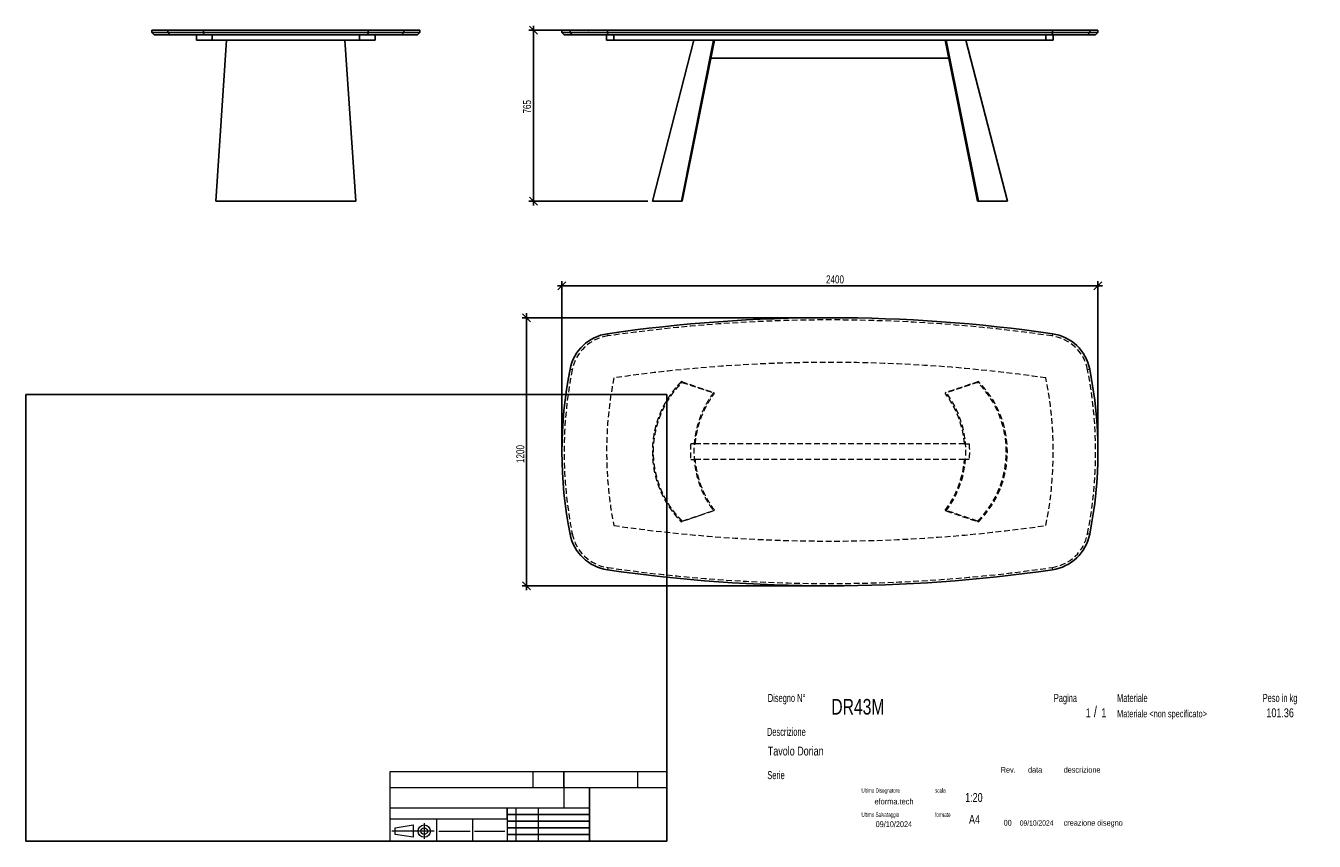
# Model space of a CAD drawing. Header units: millimetres. Extents: x 2 to 291, y 2 to 185.
import ezdxf

# ---------------------------------------------------------------- set-up
doc = ezdxf.new("R2010")
doc.units = ezdxf.units.MM
doc.header["$PDSIZE"] = -1
doc.linetypes.add('HIDDEN', pattern=[1.905, 1.27, -0.635])
doc.layers.add('FORMAT', color=7, linetype='Continuous')
doc.styles.add('SLDTEXTSTYLE0', font='TXT', dxfattribs={"width": 0.605})
doc.styles.add('SLDTEXTSTYLE1', font='TXT', dxfattribs={"width": 0.75})
doc.dimstyles.new('SLDDIMSTYLE0', dxfattribs={"dimtxt": 1.8, "dimasz": 1.8, "dimexe": 0, "dimexo": 0.0625, "dimgap": 0.45, "dimtad": 1, "dimlfac": 20, "dimrnd": 1e-09, "dimzin": 12, "dimdsep": 46, "dimtxsty": 'SLDTEXTSTYLE1', "dimblk1": 'OBLIQUE', "dimblk2": 'OBLIQUE', "dimsah": 1, "dimcen": 0.09, "dimadec": 0, "dimazin": 3, "dimtfac": 1, "dimtmove": 0, "dimatfit": 0, "dimldrblk": 'OBLIQUE', "dimfxl": 0, "dimfrac": 2, "dimtolj": 1, "dimtzin": 12, "dimarcsym": 0})

# ---------------------------------------------------------------- blocks, each defined once
blk = doc.blocks.new('_Oblique')
at = {"color": 0, "linetype": 'ByBlock', "lineweight": -2}
blk.add_line((-0.5, -0.5), (0.5, 0.5), dxfattribs=at)
blk = doc.blocks.new('_D')
at = {"layer": 'FORMAT', "color": 7}
for p, q in [((116.16, 184.02), (116.16, 185.02)), ((127.5, 184.02), (115.16, 184.02)), ((116.16, 184.02), (116.16, 145.77)), ((141.8, 145.77), (115.16, 145.77)), ((116.16, 145.77), (116.16, 144.77))]:
    blk.add_line(p, q, dxfattribs=at)
at = {"layer": 'FORMAT', "color": 7, "xscale": 1.8, "yscale": 1.8}
for p, rotation in [((116.16, 184.02), 270.0000000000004), ((116.16, 145.77), 90.0000000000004)]:
    blk.add_blockref('_Oblique', p, dxfattribs=dict(at, rotation=rotation))
at = {"layer": 'FORMAT', "color": 7, "insert": (113.84, 165.38), "char_height": 1.8, "attachment_point": 1, "rotation": 90, "style": 'SLDTEXTSTYLE1'}
blk.add_mtext('765', dxfattribs=at)
blk = doc.blocks.new('_D_1')
at = {"layer": 'FORMAT', "color": 7}
for p, q in [((122.55, 90.68), (122.55, 127.83)), ((242.55, 90.68), (242.55, 127.83)), ((122.55, 126.83), (121.55, 126.83)), ((122.55, 126.83), (242.55, 126.83)), ((242.55, 126.83), (243.55, 126.83))]:
    blk.add_line(p, q, dxfattribs=at)
at = {"layer": 'FORMAT', "color": 7, "xscale": 1.8, "yscale": 1.8}
blk.add_blockref('_Oblique', (122.55, 126.83, 16.88), dxfattribs=at)
at = {"layer": 'FORMAT', "color": 7, "xscale": 1.8, "yscale": 1.8, "rotation": 180.0000000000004}
blk.add_blockref('_Oblique', (242.55, 126.83, 16.88), dxfattribs=at)
at = {"layer": 'FORMAT', "color": 7, "insert": (181.68, 129.16), "char_height": 1.8, "attachment_point": 1, "style": 'SLDTEXTSTYLE1'}
blk.add_mtext('2400', dxfattribs=at)
blk = doc.blocks.new('_D_2')
at = {"layer": 'FORMAT', "color": 7}
for p, q in [((181.55, 119.68), (113.64, 119.68)), ((114.64, 119.68), (114.64, 120.68)), ((114.64, 119.68), (114.64, 59.68)), ((181.55, 59.68), (113.64, 59.68)), ((114.64, 59.68), (114.64, 58.68))]:
    blk.add_line(p, q, dxfattribs=at)
at = {"layer": 'FORMAT', "color": 7, "xscale": 1.8, "yscale": 1.8}
for p, rotation in [((114.64, 119.68, 16.88), 270.0000000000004), ((114.64, 59.68, 16.88), 90.0000000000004)]:
    blk.add_blockref('_Oblique', p, dxfattribs=dict(at, rotation=rotation))
at = {"layer": 'FORMAT', "color": 7, "insert": (112.32, 87.16), "char_height": 1.8, "attachment_point": 1, "rotation": 90, "style": 'SLDTEXTSTYLE1'}
blk.add_mtext('1200', dxfattribs=at)

msp = doc.modelspace()

# ---------------------------------------------------------------- linework, layer by layer
at = {"color": 7, "linetype": 'Continuous', "lineweight": 25}
for p, q in [((30.72206, 184.02304), (30.72206, 183.52304)), ((30.72206, 184.02304), (34.31023, 184.02304)), ((30.72206, 183.52304), (31.22206, 183.02304)), ((30.72206, 183.52304), (34.31023, 183.52304)), ((34.80506, 183.02304), (31.22206, 183.02304)), ((34.31023, 184.02304), (34.31023, 183.52304)), ((34.31023, 184.02304), (42.25829, 184.02304)), ((34.31023, 183.52304), (42.25829, 183.52304)), ((34.80506, 183.02304), (34.31023, 183.52304)), ((42.35572, 183.02304), (34.80506, 183.02304)), ((40.72206, 183.02304), (40.72206, 181.77304)), ((44.20697, 181.77304), (40.72206, 181.77304)), ((42.25829, 184.02304), (42.25829, 183.52304)), ((42.25829, 184.02304), (79.18583, 184.02304)), ((42.25829, 183.52304), (79.18583, 183.52304)), ((42.25829, 183.52304), (42.35572, 183.02304)), ((79.0884, 183.02304), (42.35572, 183.02304)), ((44.20697, 181.77304), (44.20697, 183.02304)), ((77.23715, 181.77304), (44.20697, 181.77304)), ((47.47206, 181.77304), (45.02206, 145.77304)), ((76.42206, 145.77304), (73.97206, 181.77304)), ((77.23715, 181.77304), (77.23715, 183.02304)), ((80.72206, 181.77304), (77.23715, 181.77304)), ((79.18583, 183.52304), (79.0884, 183.02304)), ((86.63906, 183.02304), (79.0884, 183.02304)), ((79.18583, 184.02304), (79.18583, 183.52304)), ((79.18583, 184.02304), (87.13389, 184.02304)), ((79.18583, 183.52304), (87.13389, 183.52304)), ((80.72206, 181.77304), (80.72206, 183.02304)), ((87.13389, 183.52304), (86.63906, 183.02304)), ((90.22206, 183.02304), (86.63906, 183.02304)), ((87.13389, 184.02304), (87.13389, 183.52304)), ((87.13389, 184.02304), (90.72206, 184.02304)), ((87.13389, 183.52304), (90.72206, 183.52304)), ((90.22206, 183.02304), (90.72206, 183.52304)), ((90.72206, 183.52304), (90.72206, 184.02304)), ((122.54603, 184.02304), (122.54603, 183.52304)), ((122.54603, 184.02304), (124.36244, 184.02304)), ((122.54603, 183.52304), (123.04603, 183.02304)), ((122.54603, 183.52304), (124.36244, 183.52304)), ((124.85285, 183.02304), (123.04603, 183.02304)), ((124.36244, 184.02304), (124.36244, 183.52304)), ((124.36244, 184.02304), (132.73739, 184.02304)), ((124.36244, 183.52304), (132.73739, 183.52304)), ((124.85285, 183.02304), (124.36244, 183.52304)), ((132.80906, 183.02304), (124.85285, 183.02304)), ((132.54603, 183.02304), (132.54603, 181.77304)), ((134.17073, 181.77304), (132.54603, 181.77304)), ((132.73739, 184.02304), (132.73739, 183.52304)), ((132.73739, 184.02304), (232.35466, 184.02304)), ((132.73739, 183.52304), (232.35466, 183.52304)), ((132.80906, 183.02304), (132.73739, 183.52304)), ((232.28299, 183.02304), (132.80906, 183.02304)), ((134.17073, 181.77304), (134.17073, 183.02304)), ((230.92132, 181.77304), (134.17073, 181.77304)), ((152.09603, 181.77304), (142.79603, 145.77304)), ((156.52103, 181.77304), (149.29603, 145.77304)), ((149.47286, 145.77304), (156.72086, 181.77304)), ((215.61919, 145.77304), (208.3712, 181.77304)), ((208.57103, 181.77304), (215.79603, 145.77304)), ((222.29603, 145.77304), (212.99603, 181.77304)), ((230.92132, 181.77304), (230.92132, 183.02304)), ((232.54603, 181.77304), (230.92132, 181.77304)), ((232.28299, 183.02304), (232.35466, 183.52304)), ((240.2392, 183.02304), (232.28299, 183.02304)), ((232.35466, 184.02304), (232.35466, 183.52304)), ((232.35466, 184.02304), (240.72961, 184.02304)), ((232.35466, 183.52304), (240.72961, 183.52304)), ((232.54603, 181.77304), (232.54603, 183.02304)), ((240.72961, 183.52304), (240.2392, 183.02304)), ((242.04603, 183.02304), (240.2392, 183.02304)), ((240.72961, 184.02304), (240.72961, 183.52304)), ((240.72961, 184.02304), (242.54603, 184.02304)), ((240.72961, 183.52304), (242.54603, 183.52304)), ((242.04603, 183.02304), (242.54603, 183.52304)), ((242.54603, 183.52304), (242.54603, 184.02304)), ((209.17653, 177.77304), (155.91552, 177.77304)), ((45.02206, 145.77304), (76.42206, 145.77304)), ((149.47286, 145.77304), (149.29603, 145.77304)), ((215.61919, 145.77304), (215.79603, 145.77304)), ((215.79603, 145.77304), (222.29603, 145.77304))]:
    msp.add_line(p, q, dxfattribs=at)
at = {"color": 7, "linetype": 'HIDDEN', "lineweight": 18}
for p, q in [((132.73739, 116.09216), (132.80906, 115.59732)), ((232.35466, 116.09216), (232.28299, 115.59732)), ((124.85285, 108.04666), (124.36244, 108.1441)), ((240.72961, 108.1441), (240.2392, 108.04666)), ((149.29603, 105.38032), (156.52103, 102.93032)), ((149.29603, 105.38032), (149.47286, 105.20361)), ((149.47286, 105.20361), (156.72086, 102.7801)), ((215.61919, 105.20361), (208.3712, 102.7801)), ((215.79603, 105.38032), (208.57103, 102.93032)), ((215.79603, 105.38032), (215.61919, 105.20361)), ((156.52103, 102.93032), (156.72086, 102.7801)), ((208.57103, 102.93032), (208.3712, 102.7801)), ((152.41638, 91.43032), (151.38337, 91.43032)), ((212.67567, 91.43032), (152.41638, 91.43032)), ((212.67567, 91.43032), (213.70868, 91.43032)), ((151.38337, 87.93032), (152.41638, 87.93032)), ((212.67567, 87.93032), (152.41638, 87.93032)), ((213.70868, 87.93032), (212.67567, 87.93032)), ((156.52103, 76.43032), (149.29603, 73.98032)), ((149.47286, 74.15704), (156.72086, 76.58055)), ((156.72086, 76.58055), (156.52103, 76.43032)), ((208.3712, 76.58055), (208.57103, 76.43032)), ((215.61919, 74.15704), (208.3712, 76.58055)), ((208.57103, 76.43032), (215.79603, 73.98032)), ((149.47286, 74.15704), (149.29603, 73.98032)), ((215.61919, 74.15704), (215.79603, 73.98032)), ((124.85285, 71.31398), (124.36244, 71.21655)), ((240.72961, 71.21655), (240.2392, 71.31398)), ((132.80906, 63.76333), (132.73739, 63.26849)), ((232.28299, 63.76333), (232.35466, 63.26849))]:
    msp.add_line(p, q, dxfattribs=at)
at = {"color": 7, "linetype": 'Continuous', "lineweight": 25}
for centre, radius, start, end in [((182.54603, -227.81968), 347.5, 81.7591717, 98.2408283), ((134.17073, 106.19541), 10, 98.2408283, 168.762968), ((230.92132, 106.19541), 10, 11.237032, 81.7591717), ((217.29603, 89.68032), 94.75, 168.762968, 191.237032), ((147.79603, 89.68032), 94.75, 348.762968, 11.237032), ((134.17073, 73.16523), 10, 191.237032, 261.7591717), ((230.92132, 73.16523), 10, 278.2408283, 348.762968), ((182.54603, 407.18032), 347.5, 261.7591717, 278.2408283)]:
    msp.add_arc(centre, radius, start, end, dxfattribs=at)
at = {"color": 7, "linetype": 'HIDDEN', "lineweight": 18}
for centre, radius, start, end in [((182.54603, -227.81968), 347, 81.7591717, 98.2408283), ((134.17073, 106.19541), 9.5, 98.2408283, 168.762968), ((230.92132, 106.19541), 9.5, 11.237032, 81.7591717), ((182.54603, -227.81968), 337.5, 81.7591717, 98.2408283), ((217.29603, 89.68032), 94.25, 168.762968, 191.237032), ((147.79603, 89.68032), 94.25, 348.762968, 11.237032), ((217.29603, 89.68032), 84.75, 168.762968, 191.237032), ((200.08526, 89.68032), 21.96077, 315.0196439, 44.9803561), ((200.08526, 89.68032), 22.21077, 315.0196439, 44.9803561), ((147.79603, 89.68032), 84.75, 348.762968, 11.237032), ((190.94596, 89.68032), 21.80007, 4.6043711, 36.9347485), ((190.94596, 89.68032), 22.05007, 323.0652515, 36.9347485), ((190.94596, 89.68032), 21.80007, 323.0652515, 355.3956288), ((182.54603, 407.18032), 337.5, 261.7591717, 278.2408283), ((134.17073, 73.16523), 9.5, 191.237032, 261.7591717), ((230.92132, 73.16523), 9.5, 278.2408283, 348.762968), ((182.54603, 407.18032), 347, 261.7591717, 278.2408283)]:
    msp.add_arc(centre, radius, start, end, dxfattribs=at)
at = {"color": 7, "linetype": 'Continuous', "lineweight": 25}
msp.add_open_spline([(142.79603, 145.77304), (142.79608, 145.77304), (142.79618, 145.77304), (142.79701, 145.77304), (142.79834, 145.77304), (142.80021, 145.77304), (142.80262, 145.77304), (142.80555, 145.77304), (142.80903, 145.77304), (142.81303, 145.77304), (142.81758, 145.77304), (142.82265, 145.77304), (142.82826, 145.77304), (142.83441, 145.77304), (142.84108, 145.77304), (142.8483, 145.77304), (142.85604, 145.77304), (142.86433, 145.77304), (142.87314, 145.77304), (142.88249, 145.77304), (142.89238, 145.77304), (142.91668, 145.77304), (142.9607, 145.77304), (143.03399, 145.77304), (143.12052, 145.77304), (143.25346, 145.77304), (143.4524, 145.77304), (143.74307, 145.77304), (144.08483, 145.77304), (144.47704, 145.77304), (144.91858, 145.77304), (145.40855, 145.77304), (145.94561, 145.77304), (146.43152, 145.77304), (146.84238, 145.77304), (147.16144, 145.77304), (147.49126, 145.77304), (147.75948, 145.77304), (147.95958, 145.77304), (148.08731, 145.77304), (148.21634, 145.77304), (148.34669, 145.77304), (148.47835, 145.77304), (148.61132, 145.77304), (148.7456, 145.77304), (148.88119, 145.77304), (149.01811, 145.77304), (149.15626, 145.77304), (149.24943, 145.77304), (149.29603, 145.77304)], degree=3, knots=[0, 0, 0, 0, 0.006254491, 0.012507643, 0.018759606, 0.025010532, 0.031260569, 0.03750987, 0.043758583, 0.05000686, 0.056254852, 0.062502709, 0.068750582, 0.074998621, 0.081246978, 0.087495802, 0.093745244, 0.099995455, 0.106246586, 0.112498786, 0.118752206, 0.125006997, 0.156266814, 0.187508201, 0.218749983, 0.250010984, 0.312507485, 0.375005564, 0.437502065, 0.500000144, 0.562496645, 0.624994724, 0.687491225, 0.749989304, 0.781249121, 0.812490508, 0.84373229, 0.874993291, 0.886364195, 0.897731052, 0.909094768, 0.920456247, 0.931816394, 0.943176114, 0.954536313, 0.965897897, 0.977261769, 0.988628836, 1, 1, 1, 1], dxfattribs=at)
at = {"color": 7, "linetype": 'HIDDEN', "lineweight": 18}
for points, knots in [([(149.29603, 105.38032), (149.27037, 105.35457), (149.21906, 105.30308), (149.14258, 105.22537), (149.06647, 105.14733), (148.99076, 105.06893), (148.91545, 104.99016), (148.84053, 104.91104), (148.76601, 104.83155), (148.69189, 104.75171), (148.61816, 104.67151), (148.54483, 104.59095), (148.4719, 104.51003), (148.39936, 104.42875), (148.32722, 104.34711), (148.25548, 104.26511), (148.18413, 104.18276), (148.11318, 104.10004), (148.04263, 104.01697), (147.97247, 103.93353), (147.9027, 103.84974), (147.74091, 103.65345), (147.49127, 103.34136), (147.16146, 102.90764), (146.84239, 102.46594), (146.43153, 101.86672), (145.94562, 101.09904), (145.40856, 100.15041), (144.91858, 99.17661), (144.47705, 98.17991), (144.08483, 97.16279), (143.74307, 96.12763), (143.4524, 95.07697), (143.2137, 94.01331), (143.02737, 92.93922), (142.89403, 91.85729), (142.81382, 90.77012), (142.78713, 89.68033), (142.81382, 88.59053), (142.89403, 87.50337), (143.02737, 86.42143), (143.2137, 85.34736), (143.4524, 84.28369), (143.74307, 83.23304), (144.08483, 82.19787), (144.47704, 81.18075), (144.91858, 80.18405), (145.40855, 79.21025), (145.94561, 78.26161), (146.43152, 77.49394), (146.84238, 76.89472), (147.16144, 76.45302), (147.49126, 76.0193), (147.75948, 75.68398), (147.95958, 75.44221), (148.08731, 75.29066), (148.21634, 75.14029), (148.34669, 74.99111), (148.47835, 74.84312), (148.61132, 74.69631), (148.7456, 74.5507), (148.88119, 74.40626), (149.01811, 74.26304), (149.15626, 74.12091), (149.24943, 74.02719), (149.29603, 73.98032)], [0, 0, 0, 0, 0.003127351, 0.006254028, 0.009380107, 0.012505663, 0.015630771, 0.018755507, 0.021879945, 0.025004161, 0.028128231, 0.031252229, 0.034376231, 0.037500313, 0.040624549, 0.043749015, 0.046873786, 0.049998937, 0.053124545, 0.056250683, 0.059377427, 0.062504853, 0.078135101, 0.093756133, 0.109377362, 0.125008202, 0.156257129, 0.187506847, 0.218755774, 0.250005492, 0.281254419, 0.312504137, 0.343753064, 0.375002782, 0.406251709, 0.437501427, 0.468750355, 0.500000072, 0.531249, 0.562498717, 0.593747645, 0.624997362, 0.656246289, 0.687496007, 0.718744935, 0.749994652, 0.78124358, 0.812493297, 0.843742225, 0.874991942, 0.890622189, 0.906243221, 0.921864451, 0.93749529, 0.943180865, 0.948864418, 0.954546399, 0.960227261, 0.965907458, 0.971587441, 0.977267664, 0.982948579, 0.988630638, 0.994314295, 1, 1, 1, 1]), ([(149.47286, 74.15704), (149.44749, 74.1825), (149.39676, 74.23341), (149.32114, 74.31025), (149.24589, 74.38741), (149.17103, 74.46493), (149.09657, 74.54281), (149.0225, 74.62104), (148.94882, 74.69963), (148.87553, 74.77858), (148.80263, 74.85787), (148.73013, 74.93753), (148.65801, 75.01754), (148.58629, 75.0979), (148.51497, 75.17862), (148.44403, 75.2597), (148.37348, 75.34113), (148.30333, 75.42291), (148.23357, 75.50505), (148.1642, 75.58755), (148.09522, 75.6704), (147.93525, 75.86448), (147.68842, 76.17305), (147.36232, 76.60189), (147.04684, 77.03862), (146.64061, 77.63109), (146.16016, 78.39013), (145.62915, 79.32808), (145.14469, 80.29093), (144.70813, 81.27641), (144.32033, 82.28208), (143.98241, 83.30559), (143.69501, 84.34442), (143.459, 85.39611), (143.27476, 86.4581), (143.14293, 87.52786), (143.06362, 88.60279), (143.03723, 89.68032), (143.06362, 90.75785), (143.14293, 91.83277), (143.27476, 92.90253), (143.459, 93.96452), (143.69501, 95.01622), (143.98241, 96.05504), (144.32032, 97.07856), (144.70812, 98.08423), (145.14469, 99.06971), (145.62915, 100.03255), (146.16016, 100.97051), (146.6406, 101.72954), (147.04683, 102.32201), (147.36231, 102.75874), (147.68841, 103.18758), (147.95361, 103.51913), (148.15146, 103.75818), (148.27775, 103.90802), (148.40533, 104.0567), (148.53422, 104.2042), (148.66439, 104.35052), (148.79587, 104.49568), (148.92864, 104.63965), (149.0627, 104.78246), (149.19808, 104.92408), (149.33467, 105.0646), (149.42679, 105.15727), (149.47286, 105.20361)], [0, 0, 0, 0, 0.003127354, 0.006254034, 0.009380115, 0.012505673, 0.015630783, 0.01875552, 0.02187996, 0.025004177, 0.028128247, 0.031252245, 0.034376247, 0.037500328, 0.040624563, 0.043749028, 0.046873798, 0.049998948, 0.053124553, 0.056250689, 0.05937743, 0.062504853, 0.078135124, 0.093756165, 0.109377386, 0.125008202, 0.156257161, 0.187506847, 0.218755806, 0.250005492, 0.281254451, 0.312504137, 0.343753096, 0.375002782, 0.406251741, 0.437501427, 0.468750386, 0.500000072, 0.531249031, 0.562498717, 0.593747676, 0.624997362, 0.656246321, 0.687496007, 0.718744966, 0.749994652, 0.781243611, 0.812493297, 0.843742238, 0.874991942, 0.890622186, 0.906243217, 0.921864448, 0.93749529, 0.943180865, 0.948864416, 0.954546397, 0.960227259, 0.965907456, 0.971587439, 0.977267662, 0.982948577, 0.988630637, 0.994314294, 1, 1, 1, 1]), ([(156.52103, 102.93032), (156.18928, 102.48903), (155.86994, 102.02971), (155.26108, 101.07687), (154.97156, 100.58335), (154.42719, 99.56484), (154.17234, 99.03984), (153.70188, 97.96196), (153.48627, 97.40908), (153.09833, 96.27984), (152.92601, 95.70348), (152.62802, 94.53244), (152.50236, 93.93775), (152.30025, 92.73581), (152.2238, 92.12855), (152.12169, 90.90764), (152.09603, 90.29398), (152.09603, 89.06667), (152.12169, 88.45301), (152.2238, 87.23209), (152.30025, 86.62484), (152.50236, 85.42289), (152.62802, 84.82821), (152.92601, 83.65717), (153.09833, 83.08081), (153.48627, 81.95157), (153.70188, 81.39868), (154.17234, 80.3208), (154.42719, 79.79581), (154.97156, 78.77729), (155.26108, 78.28377), (155.86994, 77.33094), (156.18928, 76.87161), (156.52103, 76.43032)], [0, 0, 0, 0, 0.0625, 0.0625, 0.125, 0.125, 0.1875, 0.1875, 0.25, 0.25, 0.3125, 0.3125, 0.375, 0.375, 0.4375, 0.4375, 0.5, 0.5, 0.5625, 0.5625, 0.625, 0.625, 0.6875, 0.6875, 0.75, 0.75, 0.8125, 0.8125, 0.875, 0.875, 0.9375, 0.9375, 1, 1, 1, 1]), ([(152.41638, 91.43032), (152.41818, 91.45264), (152.42001, 91.47495), (152.47235, 92.10079), (152.54794, 92.70117), (152.74775, 93.88948), (152.87199, 94.47742), (153.1666, 95.63519), (153.33697, 96.20501), (153.72051, 97.32145), (153.93368, 97.86807), (154.3988, 98.93373), (154.65076, 99.45277), (155.18896, 100.45974), (155.47519, 100.94766), (156.07715, 101.8897), (156.39287, 102.34381), (156.72086, 102.7801)], [0, 0, 0, 0, 0.0023100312, 0.0023100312, 0.0648100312, 0.0648100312, 0.1273100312, 0.1273100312, 0.1898100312, 0.1898100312, 0.2523100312, 0.2523100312, 0.3148100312, 0.3148100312, 0.3773100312, 0.3773100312, 0.4398100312, 0.4398100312, 0.4398100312, 0.4398100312]), ([(151.38337, 91.43032), (151.33634, 90.8489), (151.31269, 90.26461), (151.31269, 89.09603), (151.33634, 88.51175), (151.38337, 87.93032)], [0.4414279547, 0.4414279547, 0.4414279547, 0.4414279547, 0.5, 0.5, 0.5585720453, 0.5585720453, 0.5585720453, 0.5585720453]), ([(213.70868, 91.43032), (213.75572, 90.8489), (213.77936, 90.26461), (213.77936, 89.09603), (213.75572, 88.51175), (213.70868, 87.93032)], [0.4414279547, 0.4414279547, 0.4414279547, 0.4414279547, 0.5, 0.5, 0.5585720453, 0.5585720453, 0.5585720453, 0.5585720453]), ([(156.72086, 76.58055), (156.39287, 77.01684), (156.07715, 77.47095), (155.47519, 78.41299), (155.18896, 78.90091), (154.65076, 79.90788), (154.3988, 80.42692), (153.93368, 81.49258), (153.72051, 82.03919), (153.33697, 83.15563), (153.1666, 83.72546), (152.87199, 84.88322), (152.74775, 85.47116), (152.54794, 86.65948), (152.47235, 87.25985), (152.42001, 87.8857), (152.41818, 87.90801), (152.41638, 87.93032)], [0.5601899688, 0.5601899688, 0.5601899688, 0.5601899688, 0.6226899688, 0.6226899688, 0.6851899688, 0.6851899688, 0.7476899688, 0.7476899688, 0.8101899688, 0.8101899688, 0.8726899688, 0.8726899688, 0.9351899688, 0.9351899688, 0.9976899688, 0.9976899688, 1, 1, 1, 1])]:
    msp.add_open_spline(points, degree=3, knots=knots, dxfattribs=at)
at = {"layer": 'FORMAT', "color": 251, "true_color": 0x484848}
for p, q in [((2.5, 102.5), (146, 102.5)), ((2.5, 102.5), (2.5, 2.5)), ((146, 102.5), (146, 2.5)), ((2.5, 2.5), (146, 2.5))]:
    msp.add_line(p, q, dxfattribs=at)
at = {"layer": 'FORMAT', "color": 251, "lineweight": 18, "true_color": 0x484848}
for p, q in [((146, 18), (84, 18)), ((84, 18), (84, 2.5)), ((116, 18), (116, 14.5)), ((139.5, 18), (139.5, 14.5)), ((84, 14.5), (146, 14.5)), ((84, 10), (123, 10)), ((112.25, 10), (112.25, 2.5)), ((117.25, 10), (117.25, 2.5)), ((123, 10), (128.75, 10)), ((84, 7.5), (110.25, 7.5)), ((85.22616, 5.51421), (89.22616, 6.13921)), ((89.22616, 6.13921), (89.22616, 3.38921)), ((91.73012, 6.52038), (91.73012, 3.03025)), ((94.5, 7.5), (94.5, 2.5)), ((102.5, 7.5), (102.5, 2.5)), ((110.25, 7.5), (110.25, 2.5)), ((93.94146, 4.76421), (84.44672, 4.76421)), ((85.22616, 4.01421), (85.22616, 5.51421)), ((89.22616, 3.38921), (85.22616, 4.01421)), ((95, 4.75), (102, 4.75)), ((103, 4.75), (109.75, 4.75))]:
    msp.add_line(p, q, dxfattribs=at)
at = {"layer": 'FORMAT', "color": 7}
for p, q in [((123, 14.5), (123, 18)), ((128.75, 10), (128.75, 14.5)), ((110.25, 7.5), (110.25, 10)), ((128.75, 2.5), (128.75, 10)), ((110.25, 8.5), (128.75, 8.5)), ((110.25, 7), (128.75, 7)), ((110.25, 5.5), (128.75, 5.5)), ((110.25, 4), (128.75, 4)), ((110.25, 2.5), (128.75, 2.5))]:
    msp.add_line(p, q, dxfattribs=at)
at = {"layer": 'FORMAT', "color": 7, "lineweight": 18}
msp.add_line((123, 14.5), (123, 10), dxfattribs=at)
at = {"layer": 'FORMAT', "color": 251, "lineweight": 18, "true_color": 0x484848}
for radius in [1.375, 0.75]:
    msp.add_circle((91.73012, 4.76421), radius, dxfattribs=at)
at = {"layer": 'FORMAT', "color": 7}
msp.add_point((128.49897, 184.02304), dxfattribs=at)

# ---------------------------------------------------------------- texts
at = {"color": 18, "linetype": 'Continuous', "lineweight": 0, "true_color": 0x060606, "insert": (280.29073, 32.24796), "char_height": 2, "attachment_point": 1, "style": 'SLDTEXTSTYLE1'}
msp.add_mtext('101.36', dxfattribs=at)
at = {"layer": 'FORMAT', "color": 18, "true_color": 0x060606}
for s, insert, char_height, attachment_point, style in [('Disegno N°', (168.65209, 35.46055), 1.8, 1, 'SLDTEXTSTYLE0'), ('Pagina', (232.68578, 35.4642), 1.8, 1, 'SLDTEXTSTYLE0'), ('Materiale', (246.84637, 35.4642), 1.8, 1, 'SLDTEXTSTYLE0'), ('Peso in kg', (279.45834, 35.4642), 1.8, 1, 'SLDTEXTSTYLE0'), ('DR43M', (182.85785, 34.35127), 3.5, 1, 'SLDTEXTSTYLE1'), ('1', (239.82456, 32.24796), 2, 1, 'SLDTEXTSTYLE1'), ('/', (241.64155, 32.74597), 2.5, 1, 'SLDTEXTSTYLE1'), ('1', (243.32047, 32.24796), 2, 1, 'SLDTEXTSTYLE1'), ('Materiale <non specificato>', (246.84637, 31.8349), 1.5875, 1, 'SLDTEXTSTYLE1'), ('Descrizione', (168.45959, 27.87301), 1.8, 1, 'SLDTEXTSTYLE0'), ('Tavolo Dorian', (168.65209, 23.69153), 2, 1, 'SLDTEXTSTYLE1'), ('Serie', (168.54671, 18.20074), 1.8, 1, 'SLDTEXTSTYLE0'), ('Rev.', (220.80434, 19.14061), 1.3, 1, 'SLDTEXTSTYLE1'), ('data', (226.90583, 19.14061), 1.3, 1, 'SLDTEXTSTYLE1'), ('descrizione', (234.88928, 19.14061), 1.3, 1, 'SLDTEXTSTYLE1'), ('Ultimo Disegnatore', (189.61829, 14.3444), 1, 1, 'SLDTEXTSTYLE0'), ('scala', (206.10636, 14.3444), 1, 1, 'SLDTEXTSTYLE0'), ('1:20', (212.8317, 13.28812), 2, 1, 'SLDTEXTSTYLE1'), ('Ultimo Salvataggio', (189.61829, 8.93841), 1, 1, 'SLDTEXTSTYLE0'), ('formato', (206.10636, 8.93841), 1, 1, 'SLDTEXTSTYLE0'), ('09/10/2024', (196.86819, 6.95548), 1.3, 2, 'SLDTEXTSTYLE1'), ('A4', (213.69281, 8.39825), 2, 1, 'SLDTEXTSTYLE1'), ('00', (221.45534, 7.2775), 1.3, 1, 'SLDTEXTSTYLE1'), ('09/10/2024', (225.06555, 7.1779), 1.2, 1, 'SLDTEXTSTYLE1'), ('creazione disegno', (234.88928, 7.2775), 1.3, 1, 'SLDTEXTSTYLE1')]:
    msp.add_mtext(s, dxfattribs=dict(at, insert=insert, char_height=char_height, attachment_point=attachment_point, style=style))
at = {"layer": 'FORMAT', "color": 18, "true_color": 0x020202, "insert": (196.90354, 12.06285), "char_height": 1.3229167, "attachment_point": 2, "style": 'SLDTEXTSTYLE1'}
msp.add_mtext('eforma.tech', dxfattribs=at)

# ---------------------------------------------------------------- dimensions: what is measured, and where the dimension line sits
at = {"layer": 'FORMAT', "color": 7}
for base, p1, p2, picture, middle in [((116.16079, 145.77304), (128.49897, 184.02304), (142.79603, 145.77304), '_D', (116.16079, 167.37011)), ((114.6419, 59.68032), (182.54603, 119.68032), (182.54603, 59.68032), '_D_2', (114.6419, 89.81516))]:
    dim = msp.add_linear_dim(base=base, p1=p1, p2=p2, angle=90, dimstyle='SLDDIMSTYLE0', dxfattribs=at)
    dim.commit()
    dim.dimension.update_dxf_attribs({"geometry": picture, "text_midpoint": middle, "dimtype": 160})
dim = msp.add_linear_dim(base=(242.54603, 126.83485), p1=(122.54603, 89.68032), p2=(242.54603, 89.68032), dimstyle='SLDDIMSTYLE0', dxfattribs=at)
dim.commit()
dim.dimension.update_dxf_attribs({"geometry": '_D_1', "text_midpoint": (184.33522, 126.83485), "dimtype": 160})

doc.saveas('drawing.dxf')
